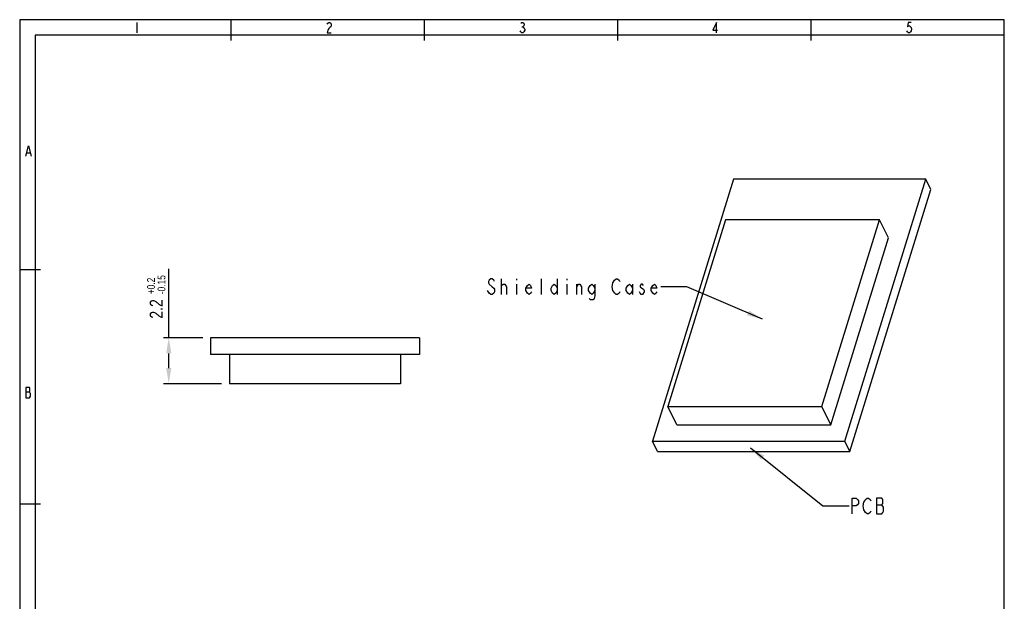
# Model space of a CAD drawing. Extents: x 0 to 189, y 4 to 276.
# Tile 6 of 6: x 0 to 189, y 164 to 276. Entities that reach past the tile are written whole.
import ezdxf

# ---------------------------------------------------------------- set-up
doc = ezdxf.new("R2010")
doc.units = 0
doc.header["$LTSCALE"] = 19.36
doc.header["$PDMODE"] = 3
doc.header["$PDSIZE"] = 8
doc.layers.get('0').update_dxf_attribs({"linetype": 'CONTINUOUS'})
doc.layers.get('DEFPOINTS').update_dxf_attribs({"linetype": 'CONTINUOUS'})
doc.styles.get("Standard").update_dxf_attribs({"font": 'txt', "width": 0.8})
doc.dimstyles.get("Standard").update_dxf_attribs({"dimtxt": 3, "dimasz": 3, "dimexe": 0.18, "dimexo": 0.0625, "dimgap": 0.09, "dimtad": 1, "dimblk": '_FILLED', "dimblk1": '_FILLED', "dimblk2": '_FILLED', "dimcen": 0.09, "dimazin": 3, "dimtp": 0.01, "dimtm": 0.01, "dimtfac": 1, "dimtofl": 0, "dimtmove": 0, "dimatfit": 3})

# ---------------------------------------------------------------- blocks, each defined once
blk = doc.blocks.new('_FILLED')
at = {"color": 0, "linetype": 'BYBLOCK'}
blk.add_solid([(0, 0), (-1, 0.167), (-1, -0.167)], dxfattribs=at)
blk = doc.blocks.new('*U30')
at = {"color": 0, "width": 0.8}
for s, height, p in [('-0.15', 1.5, (27.9, 223.02)), ('+0.2', 1.5, (25.9, 223.02)), ('2.2', 2.5, (27.4, 218.35))]:
    blk.add_text(s, height=height, rotation=90, dxfattribs=at).set_placement(p)
blk = doc.blocks.new('*D2')
at = {"color": 0}
for p, q in [((28.55, 214.7), (28.55, 227.87)), ((35.05, 214.7), (27.55, 214.7)), ((28.55, 208.9), (28.55, 211.7)), ((38.65, 205.9), (27.55, 205.9))]:
    blk.add_line(p, q, dxfattribs=at)
at = {"layer": 'DEFPOINTS', "color": 0}
for p in [(28.55, 214.7), (36.55, 214.7), (40.15, 205.9)]:
    blk.add_point(p, dxfattribs=at)
blk.add_blockref('*U30', (0, 0))
at = {"color": 0, "xscale": 3, "yscale": 3, "zscale": 3}
for p, rotation in [((28.55, 214.7), 90), ((28.55, 205.9), 270)]:
    blk.add_blockref('_FILLED', p, dxfattribs=dict(at, rotation=rotation))

msp = doc.modelspace()

# ---------------------------------------------------------------- linework, layer by layer
at = {"color": 0, "linetype": 'CONTINUOUS'}
for p, q in [((0, 275.551), (0, 3.653)), ((188.542, 275.551), (0, 275.551)), ((40.487, 271.574), (40.487, 275.551)), ((77.501, 271.574), (77.501, 275.551)), ((114.515, 271.574), (114.515, 275.551)), ((151.529, 271.574), (151.529, 275.551)), ((188.542, 3.653), (188.542, 275.551)), ((22.417, 275.038), (22.417, 273.06)), ((58.88, 274.708), (58.979, 274.873)), ((58.979, 273.555), (58.88, 273.06)), ((58.979, 274.873), (59.176, 275.038)), ((59.176, 273.884), (58.979, 273.555)), ((59.176, 275.038), (59.374, 275.038)), ((59.374, 274.049), (59.176, 273.884)), ((59.374, 275.038), (59.572, 274.873)), ((59.572, 274.214), (59.374, 274.049)), ((59.572, 274.873), (59.671, 274.708)), ((59.671, 274.378), (59.572, 274.214)), ((59.671, 274.708), (59.671, 274.378)), ((95.937, 273.225), (95.838, 273.39)), ((95.937, 274.873), (96.135, 275.038)), ((96.135, 275.038), (96.332, 275.038)), ((96.135, 274.214), (96.332, 274.214)), ((96.332, 275.038), (96.53, 274.873)), ((96.53, 274.378), (96.332, 274.214)), ((96.332, 274.214), (96.53, 274.049)), ((96.53, 274.873), (96.629, 274.708)), ((96.629, 274.543), (96.53, 274.378)), ((96.53, 274.049), (96.629, 273.884)), ((96.728, 273.555), (96.53, 273.225)), ((96.629, 274.708), (96.629, 274.543)), ((96.629, 273.884), (96.728, 273.719)), ((96.728, 273.719), (96.728, 273.555)), ((133.421, 275.038), (132.729, 273.555)), ((132.729, 273.555), (133.619, 273.555)), ((133.421, 273.06), (133.421, 275.038)), ((170.004, 273.225), (169.905, 273.39)), ((170.103, 275.038), (170.004, 274.214)), ((170.004, 274.214), (170.202, 274.378)), ((170.696, 275.038), (170.103, 275.038)), ((170.202, 274.378), (170.4, 274.378)), ((170.4, 274.378), (170.598, 274.214)), ((170.598, 274.214), (170.696, 274.049)), ((170.696, 273.39), (170.598, 273.225)), ((170.696, 274.049), (170.795, 273.719)), ((170.795, 273.719), (170.696, 273.39)), ((2.977, 272.574), (2.977, 37.144)), ((188.542, 272.574), (2.977, 272.574)), ((58.88, 273.06), (59.671, 273.06)), ((96.135, 273.06), (95.937, 273.225)), ((96.332, 273.06), (96.135, 273.06)), ((96.53, 273.225), (96.332, 273.06)), ((170.202, 273.06), (170.004, 273.225)), ((170.4, 273.06), (170.202, 273.06)), ((170.598, 273.225), (170.4, 273.06)), ((1.181, 249.412), (1.675, 251.39)), ((1.675, 251.39), (2.169, 249.412)), ((1.378, 250.071), (1.971, 250.071)), ((136.666, 245.06), (121.173, 194.928)), ((173.508, 245.06), (136.666, 245.06)), ((158.016, 194.928), (173.508, 245.06)), ((174.484, 243.071), (173.508, 245.06)), ((158.992, 192.938), (174.484, 243.071)), ((135.156, 237.262), (124.118, 201.542)), ((164.63, 237.262), (135.156, 237.262)), ((153.592, 201.542), (164.63, 237.262)), ((166.338, 233.781), (164.63, 237.262)), ((155.3, 198.061), (166.338, 233.781)), ((3.977, 227.72), (0, 227.72)), ((89.892, 225.71), (89.742, 225.46)), ((89.742, 225.46), (89.742, 225.21)), ((89.742, 225.21), (89.892, 224.96)), ((90.192, 225.96), (89.892, 225.71)), ((89.892, 224.96), (90.492, 224.46)), ((90.492, 225.96), (90.192, 225.96)), ((90.792, 225.71), (90.492, 225.96)), ((90.492, 224.46), (90.792, 224.21)), ((90.942, 225.46), (90.792, 225.71)), ((92.292, 222.96), (92.292, 225.96)), ((92.292, 224.71), (92.592, 224.96)), ((92.592, 224.96), (92.892, 224.96)), ((92.892, 224.96), (93.192, 224.46)), ((93.192, 224.46), (93.192, 222.96)), ((95.142, 225.96), (95.142, 225.71)), ((95.142, 224.96), (95.142, 222.96)), ((96.942, 224.21), (97.242, 224.71)), ((97.242, 224.71), (97.542, 224.96)), ((97.542, 224.96), (97.842, 224.71)), ((97.842, 224.71), (97.992, 224.21)), ((99.942, 222.96), (99.942, 225.96)), ((101.742, 224.21), (102.042, 224.71)), ((102.042, 224.71), (102.342, 224.96)), ((102.342, 224.96), (102.642, 224.71)), ((102.642, 224.71), (102.942, 224.21)), ((102.942, 225.96), (102.942, 222.96)), ((104.742, 225.96), (104.742, 225.71)), ((104.742, 224.96), (104.742, 222.96)), ((106.692, 222.96), (106.692, 224.96)), ((106.692, 224.46), (106.992, 224.96)), ((106.992, 224.96), (107.292, 224.96)), ((107.292, 224.96), (107.592, 224.46)), ((107.592, 224.46), (107.592, 222.96)), ((108.942, 224.21), (109.242, 224.71)), ((109.242, 224.71), (109.542, 224.96)), ((109.542, 224.96), (109.842, 224.71)), ((109.842, 224.71), (110.142, 224.21)), ((110.142, 224.96), (110.142, 222.71)), ((113.442, 224.46), (113.592, 225.21)), ((113.592, 223.71), (113.442, 224.46)), ((113.592, 225.21), (113.892, 225.71)), ((113.892, 225.71), (114.192, 225.96)), ((114.192, 225.96), (114.492, 225.96)), ((114.492, 225.96), (114.792, 225.71)), ((114.792, 225.71), (114.942, 225.46)), ((116.142, 224.21), (116.442, 224.71)), ((116.442, 224.71), (116.742, 224.96)), ((116.742, 224.96), (117.042, 224.71)), ((117.042, 224.71), (117.342, 224.21)), ((117.342, 224.96), (117.342, 222.96)), ((118.992, 224.96), (118.842, 224.71)), ((118.842, 224.71), (118.842, 224.46)), ((118.842, 224.46), (119.142, 224.21)), ((119.292, 224.96), (118.992, 224.96)), ((119.442, 224.71), (119.292, 224.96)), ((120.942, 224.21), (121.242, 224.71)), ((121.242, 224.71), (121.542, 224.96)), ((121.542, 224.96), (121.842, 224.71)), ((121.842, 224.71), (121.992, 224.21)), ((127.742, 224.46), (122.742, 224.46)), ((142.244, 218.249), (127.742, 224.46)), ((89.892, 223.21), (89.592, 223.71)), ((90.192, 222.96), (89.892, 223.21)), ((90.492, 222.96), (90.192, 222.96)), ((90.792, 223.21), (90.492, 222.96)), ((90.792, 224.21), (90.942, 223.96)), ((90.942, 223.46), (90.792, 223.21)), ((90.942, 223.96), (90.942, 223.46)), ((96.942, 223.71), (96.942, 224.21)), ((97.992, 224.21), (96.942, 224.21)), ((97.242, 223.21), (96.942, 223.71)), ((97.542, 222.96), (97.242, 223.21)), ((97.842, 223.21), (97.542, 222.96)), ((97.992, 223.46), (97.842, 223.21)), ((101.742, 223.71), (101.742, 224.21)), ((102.042, 223.21), (101.742, 223.71)), ((102.342, 222.96), (102.042, 223.21)), ((102.642, 223.21), (102.342, 222.96)), ((102.942, 223.71), (102.642, 223.21)), ((108.942, 223.71), (108.942, 224.21)), ((109.242, 223.21), (108.942, 223.71)), ((109.542, 222.96), (109.242, 223.21)), ((109.842, 223.21), (109.542, 222.96)), ((110.142, 223.71), (109.842, 223.21)), ((110.142, 222.71), (109.992, 222.21)), ((113.742, 223.46), (113.592, 223.71)), ((113.892, 223.21), (113.742, 223.46)), ((114.192, 222.96), (113.892, 223.21)), ((114.492, 222.96), (114.192, 222.96)), ((114.792, 223.21), (114.492, 222.96)), ((114.942, 223.46), (114.792, 223.21)), ((116.142, 223.71), (116.142, 224.21)), ((116.442, 223.21), (116.142, 223.71)), ((116.742, 222.96), (116.442, 223.21)), ((117.042, 223.21), (116.742, 222.96)), ((117.342, 223.71), (117.042, 223.21)), ((118.842, 223.21), (118.692, 223.46)), ((118.992, 222.96), (118.842, 223.21)), ((119.292, 222.96), (118.992, 222.96)), ((119.142, 224.21), (119.442, 223.96)), ((119.592, 223.46), (119.292, 222.96)), ((119.442, 223.96), (119.592, 223.71)), ((119.592, 223.71), (119.592, 223.46)), ((120.942, 223.71), (120.942, 224.21)), ((121.992, 224.21), (120.942, 224.21)), ((121.242, 223.21), (120.942, 223.71)), ((121.542, 222.96), (121.242, 223.21)), ((121.842, 223.21), (121.542, 222.96)), ((121.992, 223.46), (121.842, 223.21)), ((109.242, 221.96), (109.092, 222.21)), ((109.842, 221.96), (109.242, 221.96)), ((109.992, 222.21), (109.842, 221.96)), ((36.545, 214.703), (36.545, 211.503)), ((76.545, 214.703), (36.545, 214.703)), ((76.545, 214.703), (76.545, 211.503)), ((76.545, 211.503), (36.545, 211.503)), ((40.145, 211.503), (40.145, 205.903)), ((72.945, 211.503), (72.945, 205.903)), ((72.945, 205.903), (40.145, 205.903)), ((1.873, 205.168), (1.181, 205.168)), ((1.181, 205.168), (1.181, 203.191)), ((1.181, 204.344), (1.873, 204.344)), ((1.971, 205.004), (1.873, 205.168)), ((1.873, 204.344), (1.971, 204.509)), ((1.971, 204.18), (1.873, 204.344)), ((1.971, 204.509), (1.971, 205.004)), ((2.07, 204.015), (1.971, 204.18)), ((2.07, 203.521), (2.07, 204.015)), ((1.181, 203.191), (1.873, 203.191)), ((1.873, 203.191), (2.07, 203.521)), ((125.826, 198.061), (124.118, 201.542)), ((124.118, 201.542), (153.592, 201.542)), ((155.3, 198.061), (153.592, 201.542)), ((125.826, 198.061), (155.3, 198.061)), ((122.15, 192.938), (121.173, 194.928)), ((121.173, 194.928), (158.016, 194.928)), ((158.992, 192.938), (158.016, 194.928)), ((122.15, 192.938), (158.992, 192.938)), ((139.924, 193.652), (153.812, 182.502)), ((159.412, 181.002), (159.412, 184.002)), ((159.412, 184.002), (160.162, 184.002)), ((160.162, 184.002), (160.462, 183.752)), ((160.462, 183.752), (160.612, 183.502)), ((160.612, 183.002), (160.462, 182.752)), ((160.612, 183.502), (160.612, 183.002)), ((161.512, 182.502), (161.662, 183.252)), ((161.662, 183.252), (161.812, 183.502)), ((161.812, 183.502), (161.962, 183.752)), ((161.962, 183.752), (162.262, 184.002)), ((162.262, 184.002), (162.562, 184.002)), ((162.562, 184.002), (162.862, 183.752)), ((162.862, 183.752), (163.012, 183.502)), ((164.062, 184.002), (164.062, 181.002)), ((165.112, 184.002), (164.062, 184.002)), ((165.262, 183.752), (165.112, 184.002)), ((165.112, 182.752), (165.262, 183.002)), ((165.262, 183.002), (165.262, 183.752)), ((3.977, 182.866), (0, 182.866)), ((153.812, 182.502), (158.812, 182.502)), ((160.162, 182.502), (159.412, 182.502)), ((160.462, 182.752), (160.162, 182.502)), ((161.662, 181.752), (161.512, 182.502)), ((161.962, 181.252), (161.662, 181.752)), ((162.262, 181.002), (161.962, 181.252)), ((162.562, 181.002), (162.262, 181.002)), ((162.862, 181.252), (162.562, 181.002)), ((163.012, 181.502), (162.862, 181.252)), ((164.062, 182.752), (165.112, 182.752)), ((164.062, 181.002), (165.112, 181.002)), ((165.412, 182.252), (165.112, 182.752)), ((165.112, 181.002), (165.262, 181.252)), ((165.262, 181.252), (165.412, 181.502)), ((165.412, 181.502), (165.412, 182.252))]:
    msp.add_line(p, q, dxfattribs=at)
for points in [[(139.289, 218.97), (142.244, 218.249), (139.683, 219.889)], [(142.577, 192.164), (139.924, 193.652), (141.951, 191.384)]]:
    msp.add_solid(points, dxfattribs=at)

# ---------------------------------------------------------------- dimensions: what is measured, and where the dimension line sits
dim = msp.add_linear_dim(base=(28.545, 214.703), p1=(40.145, 205.903), p2=(36.545, 214.703), angle=90, dimstyle='Standard')
dim.commit()
dim.dimension.update_dxf_attribs({"geometry": '*D2', "text_midpoint": (26.145, 222.787)})

doc.saveas('drawing.dxf')
